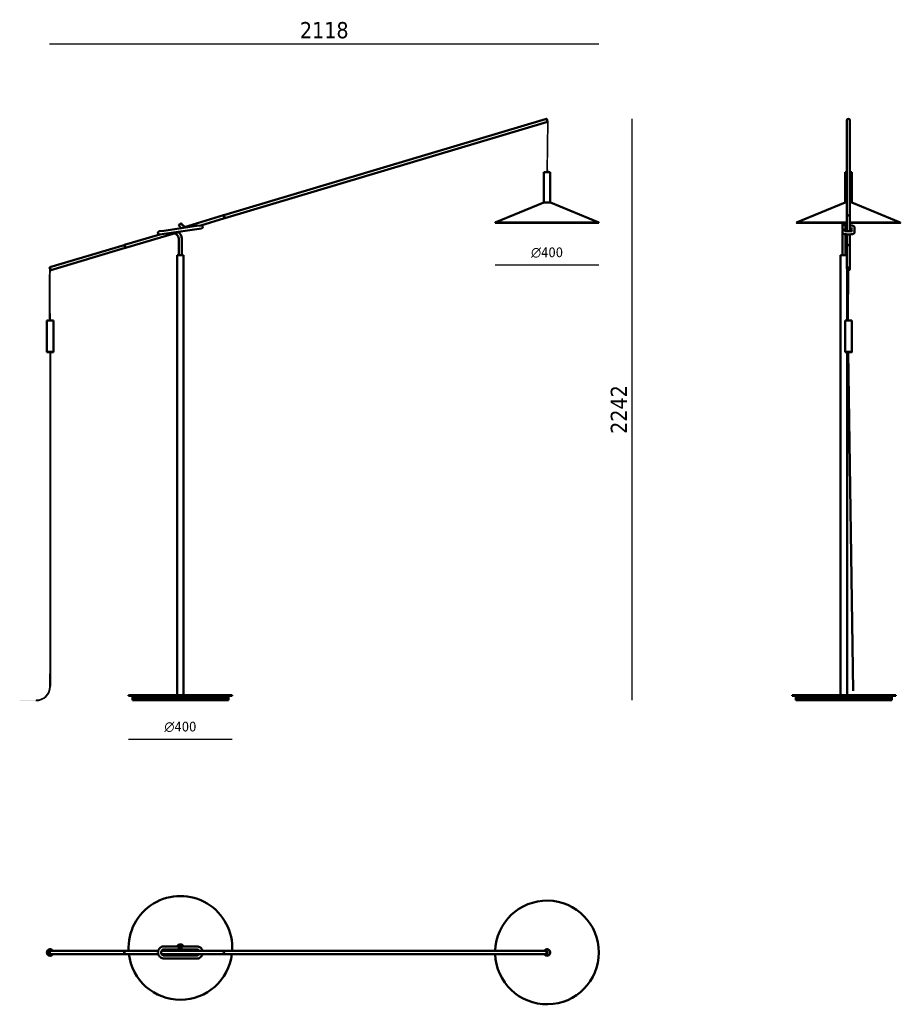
# Model space of a CAD drawing. Header units: millimetres. Extents: x 2486 to 9743, y 2059 to 5857.
# Tile 1 of 2: x 2486 to 5882, y 2059 to 5857. Entities that reach past the tile are written whole.
import ezdxf

# ---------------------------------------------------------------- set-up
doc = ezdxf.new("R2010")
doc.units = ezdxf.units.MM
doc.header["$LTSCALE"] = 25
for name, color, linetype, lineweight in [('Geometria schizzo (ISO)', 7, 'Continuous', 25), ('Quota (ISO)', 7, 'Continuous', 25), ('Tratteggio (ISO)', 7, 'Continuous', 18), ('Visibile (ISO)', 7, 'Continuous', 50)]:
    doc.layers.add(name, color=color, linetype=linetype, lineweight=lineweight)
doc.styles.add('Testo nota (ISO)', font='tahoma.ttf')
doc.dimstyles.new('PENTA', dxfattribs={"dimscale": 25, "dimtxt": 2.5, "dimasz": 2.5, "dimexe": 3.175, "dimexo": 0, "dimgap": 0.762, "dimtad": 1, "dimrnd": 1e-08, "dimtxsty": 'Testo nota (ISO)', "dimcen": 0.09, "dimdle": 10, "dimclrd": 256, "dimclre": 256, "dimclrt": 256, "dimazin": 2, "dimtfac": 0.8, "dimtmove": 0, "dimatfit": 3, "dimfxl": 1, "dimtolj": 1, "dimlwd": -1, "dimlwe": -1, "dimarcsym": 0})

# ---------------------------------------------------------------- blocks, each defined once
blk = doc.blocks.new('*D4')
at = {"layer": 'Defpoints', "color": 0, "transparency": 16777216}
for p in [(4720, 5764.1), (4720, 5074.1), (2601.7, 4901.2)]:
    blk.add_point(p, dxfattribs=at)
at = {"layer": 'Quota (ISO)', "transparency": 16777216}
blk.add_line((2601.7, 5764.1), (4720, 5764.1), dxfattribs=at)
at = {"layer": 'Quota (ISO)', "transparency": 16777216, "insert": (3660.8, 5815.9), "char_height": 62.5, "attachment_point": 5, "style": 'Testo nota (ISO)'}
blk.add_mtext('\\A1;2118', dxfattribs=at)
blk = doc.blocks.new('_None')
blk = doc.blocks.new('*D5')
at = {"layer": 'Defpoints', "color": 0, "transparency": 16777216}
for p in [(4517.8, 5474.2), (4847.8, 5474.2), (3290.9, 3232)]:
    blk.add_point(p, dxfattribs=at)
at = {"layer": 'Quota (ISO)', "transparency": 16777216}
blk.add_line((4847.8, 3232), (4847.8, 5474.2), dxfattribs=at)
at = {"layer": 'Quota (ISO)', "transparency": 16777216, "insert": (4796.9, 4353.1), "char_height": 62.5, "attachment_point": 5, "rotation": 90, "style": 'Testo nota (ISO)'}
blk.add_mtext('\\A1;2242', dxfattribs=at)
blk = doc.blocks.new('*D6')
at = {"layer": 'Defpoints', "color": 0, "transparency": 16777216}
for p in [(2905.9, 3251), (3305.9, 3251), (3305.9, 3081.6)]:
    blk.add_point(p, dxfattribs=at)
at = {"layer": 'Quota (ISO)', "transparency": 16777216}
blk.add_line((2905.9, 3081.6), (3305.9, 3081.6), dxfattribs=at)
at = {"layer": 'Quota (ISO)', "transparency": 16777216, "insert": (3105.9, 3128.8), "char_height": 62.5, "attachment_point": 5, "style": 'Testo nota (ISO)'}
blk.add_mtext('\\A1;{\\fAIGDT|b0|i0;\\H37.5000;\\ln}\\fTahoma|b0|i0;\\H37.5000;400', dxfattribs=at)
blk = doc.blocks.new('*D7')
at = {"layer": 'Defpoints', "color": 0, "transparency": 16777216}
for p in [(4320, 5074.2), (4720, 5074.1), (4720, 4911.2)]:
    blk.add_point(p, dxfattribs=at)
at = {"layer": 'Quota (ISO)', "transparency": 16777216}
blk.add_line((4320, 4911.2), (4720, 4911.2), dxfattribs=at)
at = {"layer": 'Quota (ISO)', "transparency": 16777216, "insert": (4520, 4958.3), "char_height": 62.5, "attachment_point": 5, "style": 'Testo nota (ISO)'}
blk.add_mtext('\\A1;\\fAIGDT|b0|i0;\\H37.3500;n\\fTahoma|b0|i0;\\H37.5000;400', dxfattribs=at)

msp = doc.modelspace()

# ---------------------------------------------------------------- hatches: boundary and pattern name
h = msp.add_hatch(color=256)
h.dxf.hatch_style = 1
edge = h.paths.add_edge_path()
edge.add_ellipse((5682.315, 4896.172), major_axis=(-6, 0), ratio=0.9581425, start_angle=83.729401, end_angle=105.35517, ccw=False)
edge.add_line((5681.66, 4890.458), (5679.944, 4696.03))
edge.add_ellipse((5682.315, 4696.029), major_axis=(-12.5, 0), ratio=0.00006848, start_angle=268.492585, end_angle=280.934873, ccw=False)
edge.add_line((5680.838, 4696.03), (5682.644, 4696.03))
edge.add_line((5682.644, 4696.03), (5683.904, 4890.629))
edge = h.paths.add_edge_path()
edge.add_ellipse((5682.315, 4898.606), major_axis=(-2.5, 0), ratio=0.9581425, start_angle=76.020115, end_angle=130.65309, ccw=False)
edge.add_line((5681.711, 4896.281), (5681.67, 4891.619))
edge.add_ellipse((5682.315, 4895.886), major_axis=(-4.5, 0), ratio=0.9581425, start_angle=81.757946, end_angle=110.78323)
edge.add_line((5683.912, 4891.855), (5683.944, 4896.789))
edge = h.paths.add_edge_path()
edge.add_ellipse((5682.315, 4895.886), major_axis=(-4.5, 0), ratio=0.9581425, start_angle=81.757946, end_angle=110.78323, ccw=False)
edge.add_line((5681.67, 4891.619), (5681.662, 4890.654))
edge.add_ellipse((5682.315, 4895.886), major_axis=(-5.5, 0), ratio=0.9581425, start_angle=83.174858, end_angle=106.805572)
edge.add_line((5683.905, 4890.841), (5683.912, 4891.855))
edge = h.paths.add_edge_path()
edge.add_line((5683.904, 4890.629), (5683.905, 4890.841))
edge.add_ellipse((5682.315, 4895.886), major_axis=(-5.5, 0), ratio=0.9581425, start_angle=83.174858, end_angle=106.805572, ccw=False)
edge.add_line((5681.662, 4890.654), (5681.66, 4890.458))
edge.add_ellipse((5682.315, 4896.172), major_axis=(-6, 0), ratio=0.9581425, start_angle=83.729401, end_angle=105.35517)
h = msp.add_hatch(color=256)
h.dxf.hatch_style = 1
edge = h.paths.add_edge_path()
edge.add_spline(control_points=[(5683.957, 4898.784), (5683.921, 4898.811), (5683.884, 4898.837), (5683.67, 4898.98), (5683.472, 4899.08), (5683.054, 4899.228), (5682.835, 4899.278), (5682.387, 4899.324), (5682.159, 4899.321), (5681.869, 4899.282), (5681.803, 4899.271), (5681.738, 4899.257)], knot_values=[6.95360871, 6.95360871, 6.95360871, 6.95360871, 7.00908484, 7.00908484, 7.26491051, 7.26491051, 7.5105868, 7.5105868, 7.75691527, 7.75691527, 7.83064278, 7.83064278, 7.83064278, 7.83064278], degree=3, periodic=0)
edge.add_line((5681.738, 4899.257), (5681.711, 4896.281))
edge.add_ellipse((5682.315, 4898.606), major_axis=(-2.5, 0), ratio=0.9581425, start_angle=76.020115, end_angle=130.65309)
edge.add_line((5683.944, 4896.789), (5683.957, 4898.784))
at = {"layer": 'Tratteggio (ISO)'}
h = msp.add_hatch(color=256, dxfattribs=at)
edge = h.paths.add_edge_path()
edge.add_line((4521.377, 5465.801), (4522.069, 5463.486))
edge.add_line((4522.069, 5463.486), (4518.522, 5268.613))
edge.add_line((4518.522, 5268.613), (4521.376, 5268.613))
edge.add_line((4521.376, 5268.613), (4521.377, 5277.113))
edge.add_line((4521.377, 5277.113), (4524.779, 5464.011))
edge.add_arc((4522.779, 5464.048), 2, 358.957258, 461.619992)
edge.add_line((4522.376, 5466.007), (4521.377, 5465.801))
h = msp.add_hatch(color=256, dxfattribs=at)
edge = h.paths.add_edge_path()
edge.add_line((2601.897, 4696.029), (2604.597, 4696.029))
edge.add_spline(control_points=[(2604.597, 4696.029), (2603.724, 4812.481), (2604.228, 4882.343), (2604.61, 4890.502), (2604.656, 4890.54), (2604.707, 4890.618), (2604.814, 4890.655)], knot_values=[1, 1, 1, 1, 1, 2, 3, 4, 4, 4, 4, 4], degree=4, periodic=0)
edge.add_line((2604.814, 4890.655), (2603.897, 4893.731))
edge.add_spline(control_points=[(2603.897, 4893.731), (2603.529, 4893.462), (2603.026, 4893.012), (2601.941, 4891.666), (2600.771, 4846.248), (2601.897, 4696.029)], knot_values=[1, 1, 1, 1, 1, 2, 3, 3, 3, 3, 3], degree=4, periodic=0)
h = msp.add_hatch(color=256, dxfattribs=at)
edge = h.paths.add_edge_path()
edge.add_line((2604.754, 4574.029), (2602.054, 4574.029))
edge.add_line((2602.054, 4574.029), (2602.054, 3284.462))
edge.add_arc((2550.262, 3284.462), 51.792, -90, 0, ccw=False)
edge.add_line((2550.262, 3232.67), (2486.253, 3232.67))
edge.add_line((2486.253, 3232.67), (2486.253, 3229.97))
edge.add_line((2486.253, 3229.97), (2548.983, 3229.97))
edge.add_arc((2548.983, 3286.167), 56.197, 270, 360)
edge.add_line((2605.18, 3286.167), (2605.18, 3333.544))
edge.add_line((2605.18, 3333.544), (2604.754, 4574.029))
msp.add_hatch(color=256, dxfattribs=at).paths.add_polyline_path([(5698.826, 3267.56), (5701.526, 3267.56), (5682.847, 4574.03), (5680.148, 4573.953)])

# ---------------------------------------------------------------- linework, layer by layer
for points in [[(5681.738, 4899.257), (5681.711, 4896.281)], [(5683.944, 4896.789), (5683.957, 4898.784)]]:
    msp.add_lwpolyline(points)
msp.add_ellipse((5682.315, 4898.606), major_axis=(-2.5, 0), ratio=0.9581425, start_param=1.32680131, end_param=2.2803266)
msp.add_open_spline([(5683.957, 4898.784), (5683.921, 4898.811), (5683.884, 4898.837), (5683.67, 4898.98), (5683.472, 4899.08), (5683.054, 4899.228), (5682.835, 4899.278), (5682.387, 4899.324), (5682.159, 4899.321), (5681.869, 4899.282), (5681.803, 4899.271), (5681.738, 4899.257)], degree=3, knots=[6.953608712, 6.953608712, 6.953608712, 6.953608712, 7.009084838, 7.009084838, 7.264910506, 7.264910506, 7.510586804, 7.510586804, 7.756915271, 7.756915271, 7.830642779, 7.830642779, 7.830642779, 7.830642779])
at = {"layer": 'Geometria schizzo (ISO)'}
for p, q in [((4522.069, 5463.486), (4518.522, 5268.613)), ((4520.95, 5467.405), (4520.893, 5467.419)), ((4520.893, 5467.419), (4522.045, 5463.566)), ((4522.376, 5466.007), (4521.377, 5465.801)), ((4521.377, 5465.801), (4522.069, 5463.486)), ((4521.377, 5277.113), (4524.779, 5464.011)), ((4518.522, 5268.613), (4521.469, 5268.613)), ((4518.522, 5268.613), (4521.376, 5268.613)), ((4521.377, 5277.113), (4521.376, 5268.613)), ((2603.897, 4893.731), (2604.814, 4890.655)), ((5679.944, 4696.029), (5681.738, 4899.257)), ((5682.644, 4696.03), (5683.957, 4898.784)), ((2604.597, 4696.029), (2601.897, 4696.029)), ((5679.944, 4696.029), (5682.644, 4696.03)), ((2602.054, 4574.029), (2604.754, 4574.029)), ((2602.054, 4574.029), (2602.054, 3333.537)), ((2604.754, 4574.029), (2605.18, 3333.544)), ((5680.148, 4573.953), (5682.847, 4574.03)), ((5698.826, 3267.56), (5680.148, 4573.953)), ((5682.847, 4574.03), (5701.526, 3267.56)), ((2602.054, 3284.462), (2602.054, 3333.537)), ((2605.18, 3333.544), (2605.18, 3286.167))]:
    msp.add_line(p, q, dxfattribs=at)
for centre, radius, start, end in [((4522.779, 5464.048), 2, 358.957258, 101.619992), ((2548.983, 3286.167), 56.197, 270, 0), ((2550.262, 3284.462), 51.792, 270, 0)]:
    msp.add_arc(centre, radius, start, end, dxfattribs=at)
for points in [[(2601.897, 4696.029), (2600.771, 4846.248), (2601.941, 4891.666), (2603.026, 4893.012), (2603.529, 4893.462), (2603.897, 4893.731)], [(2604.597, 4696.029), (2603.724, 4812.481), (2604.228, 4882.343), (2604.61, 4890.502), (2604.656, 4890.54), (2604.707, 4890.618), (2604.814, 4890.655)]]:
    msp.add_open_spline(points, degree=4, dxfattribs=at)
at = {"layer": 'Visibile (ISO)'}
for p, q in [((3273.67, 5102.469), (4517.818, 5474.218)), ((4521.254, 5462.721), (4517.818, 5474.218)), ((4518.44, 5473.882), (4517.818, 5474.218)), ((4518.44, 5473.882), (4518.919, 5474.026)), ((4518.44, 5473.882), (4521.59, 5463.343)), ((4521.59, 5463.343), (4518.44, 5473.882)), ((4522.069, 5463.486), (4518.919, 5474.026)), ((3277.106, 5090.971), (4521.254, 5462.721)), ((4521.59, 5463.343), (4521.254, 5462.721)), ((4521.59, 5463.343), (4522.069, 5463.486)), ((5676.315, 5096.72), (5676.315, 5468.47)), ((5688.315, 5096.72), (5688.315, 5468.47)), ((4507.493, 5151.715), (4507.501, 5268.614)), ((4532.501, 5268.612), (4507.501, 5268.614)), ((4532.493, 5151.714), (4532.501, 5268.612)), ((5669.815, 5151.714), (5669.815, 5268.613)), ((5694.815, 5151.714), (5694.815, 5268.613)), ((4507.06, 5151.639), (4319.988, 5074.167)), ((4507.442, 5151.715), (4532.544, 5151.714)), ((4532.927, 5151.637), (4719.988, 5074.139)), ((5669.381, 5151.638), (5482.315, 5074.153)), ((5695.249, 5151.638), (5882.315, 5074.153)), ((3104.648, 5051.965), (3272.712, 5102.182)), ((3185.108, 5063.482), (3276.148, 5090.685)), ((3272.712, 5102.182), (3276.148, 5090.685)), ((3273.813, 5101.99), (3272.855, 5101.703)), ((3277.106, 5090.971), (3273.67, 5102.469)), ((3276.963, 5091.45), (3276.004, 5091.164)), ((5676.315, 5040.732), (5676.315, 5096.433)), ((5688.315, 5040.728), (5688.315, 5096.433)), ((3168.226, 5061.066), (3041.951, 5042.99)), ((3099.604, 5064.674), (3099.808, 5065.349)), ((3109.522, 5070.51), (3099.808, 5065.349)), ((3109.522, 5070.51), (3110.202, 5070.306)), ((3168.226, 5061.066), (3185.549, 5063.545)), ((4719.988, 5074.139), (4319.988, 5074.167)), ((4320.371, 5073.243), (4319.988, 5074.167)), ((4719.605, 5073.215), (4320.371, 5073.243)), ((4719.605, 5073.215), (4719.988, 5074.139)), ((5482.698, 5073.229), (5482.315, 5074.153)), ((5658.852, 5050.414), (5658.852, 5067.49)), ((5659.778, 5068.993), (5660.2, 5069.307)), ((5669.503, 5069.307), (5669.925, 5068.993)), ((5670.852, 5067.49), (5670.852, 5050.414)), ((5693.852, 5055.126), (5693.852, 5041.234)), ((5705.852, 5055.126), (5705.852, 5037.051)), ((5881.933, 5073.229), (5882.315, 5074.153)), ((2890.413, 4987.952), (3026.769, 5028.695)), ((2893.849, 4976.454), (3107.23, 5040.212)), ((3024.628, 5040.511), (3041.951, 5042.99)), ((3043.651, 5031.111), (3026.328, 5028.632)), ((3169.926, 5049.187), (3043.651, 5031.111)), ((3169.926, 5049.187), (3187.25, 5051.666)), ((5658.852, 5041.028), (5658.852, 5040.695)), ((5658.852, 5037.051), (5658.852, 5040.695)), ((5658.852, 5008.028), (5658.852, 5037.051)), ((5670.852, 5008.028), (5670.852, 5029.141)), ((5676.315, 4982.203), (5676.315, 5028.716)), ((5688.315, 4982.203), (5688.315, 5028.712)), ((2602.491, 4901.921), (2889.455, 4987.666)), ((2605.927, 4890.424), (2892.891, 4976.168)), ((2889.455, 4987.666), (2892.891, 4976.168)), ((2890.556, 4987.473), (2889.598, 4987.187)), ((2893.849, 4976.454), (2890.413, 4987.952)), ((2893.706, 4976.933), (2892.747, 4976.647)), ((3099.939, 5008.028), (3099.939, 4948.185)), ((3111.939, 5008.028), (3111.939, 4948.185)), ((5658.852, 5008.028), (5658.852, 4948.185)), ((5670.852, 5008.028), (5670.852, 4948.185)), ((5676.315, 4896.172), (5676.315, 4981.917)), ((5688.315, 4896.172), (5688.315, 4981.917)), ((3118.439, 4947.985), (3093.439, 4947.985)), ((3093.439, 3250.985), (3093.439, 4947.985)), ((3099.939, 4948.185), (3111.939, 4948.185)), ((3100.139, 4947.985), (3099.939, 4948.185)), ((3111.739, 4947.985), (3111.939, 4948.185)), ((3118.439, 3250.985), (3118.439, 4947.985)), ((5676.315, 4947.985), (5652.315, 4947.985)), ((5652.315, 3250.985), (5652.315, 4947.985)), ((5658.852, 4948.185), (5670.852, 4948.185)), ((5659.052, 4947.985), (5658.852, 4948.185)), ((5670.652, 4947.985), (5670.852, 4948.185)), ((2602.155, 4901.299), (2601.676, 4901.156)), ((2601.676, 4901.156), (2604.826, 4890.616)), ((2602.155, 4901.299), (2602.491, 4901.921)), ((2605.305, 4890.759), (2602.155, 4901.299)), ((2602.155, 4901.299), (2605.305, 4890.759)), ((2602.491, 4901.921), (2605.927, 4890.424)), ((2605.305, 4890.759), (2604.826, 4890.616)), ((2605.305, 4890.759), (2605.927, 4890.424)), ((5676.815, 4896.029), (5676.815, 4895.886)), ((5677.315, 4696.03), (5677.315, 4892.995)), ((5687.815, 4896.029), (5687.815, 4895.886)), ((2591.216, 4696.03), (2591.208, 4576.03)), ((2616.216, 4696.028), (2591.216, 4696.03)), ((2616.216, 4696.028), (2616.208, 4576.028)), ((5669.815, 4696.029), (5669.815, 4576.029)), ((5694.815, 4696.029), (5694.815, 4576.029)), ((2591.208, 4576.03), (2616.208, 4576.028)), ((2616.208, 4576.028), (2591.208, 4576.03)), ((2591.208, 4574.03), (2591.208, 4576.03)), ((2616.208, 4574.028), (2591.208, 4574.03)), ((2616.208, 4574.028), (2616.208, 4576.028)), ((5669.815, 4574.029), (5669.815, 4576.029)), ((5677.315, 3250.985), (5677.315, 4574.028)), ((5694.815, 4574.029), (5694.815, 4576.029)), ((3305.939, 3250.985), (2905.939, 3250.985)), ((2905.939, 3247.985), (2905.939, 3250.985)), ((3305.939, 3247.985), (2905.939, 3247.985)), ((2920.939, 3239.985), (2920.939, 3247.985)), ((3290.939, 3239.985), (2920.939, 3239.985)), ((3290.939, 3239.985), (2920.939, 3239.985)), ((2920.939, 3231.985), (2920.939, 3239.985)), ((3290.939, 3231.985), (2920.939, 3231.985)), ((3290.939, 3239.985), (3290.939, 3247.985)), ((3290.939, 3231.985), (3290.939, 3239.985)), ((3305.939, 3247.985), (3305.939, 3250.985)), ((5864.815, 3250.985), (5464.815, 3250.985)), ((5464.815, 3247.985), (5464.815, 3250.985)), ((5702.815, 3247.985), (5464.815, 3247.985)), ((5479.815, 3239.985), (5479.815, 3247.985)), ((5479.815, 3231.985), (5479.815, 3239.985)), ((5849.815, 3231.985), (5479.815, 3231.985)), ((5864.815, 3247.985), (5702.815, 3247.985)), ((5849.815, 3239.985), (5849.815, 3247.985)), ((5849.815, 3231.985), (5849.815, 3239.985)), ((5864.815, 3247.985), (5864.815, 3250.985)), ((3042.801, 2282.086), (3068.263, 2282.086)), ((3104.903, 2282.086), (3068.263, 2282.086)), ((3104.903, 2282.086), (3138.483, 2282.086)), ((3138.483, 2282.086), (3169.076, 2282.086)), ((2603.489, 2264.123), (2603.251, 2264.123)), ((2603.489, 2253.123), (2603.251, 2253.123)), ((2603.26, 2263.872), (2603.696, 2264.349)), ((2603.26, 2253.374), (2603.696, 2252.897)), ((2603.716, 2271.123), (2603.708, 2271.123)), ((2603.716, 2246.123), (2603.708, 2246.123)), ((2603.716, 2269.523), (2603.716, 2269.523)), ((2603.716, 2247.723), (2603.716, 2247.723)), ((2604.209, 2264.623), (2891.173, 2264.623)), ((2604.209, 2252.623), (2891.173, 2252.623)), ((2891.444, 2264.123), (2891.173, 2264.123)), ((2891.444, 2253.123), (2891.173, 2253.123)), ((2892.131, 2264.623), (3020.26, 2264.623)), ((2892.131, 2252.623), (3020.241, 2252.623)), ((3033.12, 2252.623), (3274.43, 2252.623)), ((3033.163, 2264.623), (3274.43, 2264.623)), ((3042.801, 2270.086), (3068.263, 2270.086)), ((3169.076, 2247.086), (3042.801, 2247.086)), ((3104.903, 2270.086), (3068.263, 2270.086)), ((3138.483, 2270.086), (3104.903, 2270.086)), ((3138.483, 2270.086), (3169.076, 2270.086)), ((3274.701, 2264.123), (3274.43, 2264.123)), ((3274.701, 2253.123), (3274.43, 2253.123)), ((3275.388, 2264.623), (4519.536, 2264.623)), ((3275.388, 2252.623), (4519.536, 2252.623)), ((4519.993, 2271.123), (4520.001, 2271.123)), ((4519.993, 2246.123), (4520.001, 2246.123)), ((4520.015, 2264.123), (4520.494, 2264.123)), ((4520.015, 2253.123), (4520.494, 2253.123)), ((4520.256, 2264.123), (4520.049, 2264.349)), ((4520.256, 2253.123), (4520.049, 2252.897)), ((3169.076, 2235.086), (3042.801, 2235.086))]:
    msp.add_line(p, q, dxfattribs=at)
for points in [[(5714.815, 3239.985), (5479.815, 3239.985)], [(5849.815, 3239.985), (5714.815, 3239.985)]]:
    msp.add_lwpolyline(points, close=True, dxfattribs=at)
for centre, radius, start, end in [((4507.442, 5150.715), 1, 89.996077, 112.496077), ((4532.544, 5150.714), 1, 67.496077, 89.996077), ((3186.399, 5057.606), 6, 278.146119, 98.146119), ((3105.939, 2276.123), 200, 356.703675, 183.296325), ((4519.988, 2258.623), 200, 181.719131, 178.280869), ((3105.939, 2276.123), 13.5, 26.215525, 153.784475), ((3105.939, 2276.123), 12.5, 28.495444, 151.504556), ((3105.939, 2276.123), 11, 32.829877, 147.170123), ((3105.939, 2276.123), 10.75, 33.693807, 146.306193), ((3105.939, 2276.123), 9.75, 37.709078, 142.290922), ((2603.708, 2258.623), 12.5, 90, 270), ((2603.716, 2258.623), 12.5, 28.685402, 331.314598), ((2603.716, 2258.623), 11, 33.055731, 326.944269), ((2603.716, 2258.623), 10.9, 33.398489, 326.601512), ((2603.716, 2258.623), 10.9, 90, 270), ((2603.716, 2258.623), 10.4, 35.234418, 324.765582), ((2603.708, 2258.623), 11, 33.055731, 89.9786), ((2603.708, 2258.623), 11, 270.0214, 326.944269), ((3105.939, 2276.123), 200, 186.747842, 353.252158), ((3105.939, 2276.123), 13.5, 206.560333, 238.413662), ((3105.939, 2276.123), 12.5, 208.875706, 246.926082), ((3105.939, 2276.123), 11, 213.282167, 326.717833), ((3105.939, 2276.123), 10.75, 214.161297, 325.838703), ((3105.939, 2276.123), 9.75, 218.251669, 321.748331), ((3105.939, 2276.123), 12.5, 293.073918, 331.124294), ((3105.939, 2276.123), 13.5, 301.586338, 333.439667), ((4520.001, 2258.623), 12.5, 208.685402, 151.314598), ((4520.001, 2258.623), 2.25, 335.303421, 24.696579)]:
    msp.add_arc(centre, radius, start, end, dxfattribs=at)
for centre, major_axis, ratio, start_param, end_param in [((5682.315, 5468.47), (-6, 0), 0.9581425, 3.14159265, 6.28318531), ((5682.315, 5268.613), (-12.5, 0), 0.00006848, 5.21296585, 6.28305877), ((5682.315, 5268.613), (12.5, 0), 0.00006848, 0, 1.07014161), ((5682.315, 5096.72), (-6, 0), 0.9581425, 3.11669019, 6.30808777), ((5682.315, 5096.433), (6, 0), 0.9581425, 0, 3.14159265), ((5682.315, 5074.153), (-200, 0), 0.00006848, 4.74239348, 6.28321367), ((5682.315, 5073.229), (-199.617, 0), 0.00006848, 4.74245102, 7.82391959), ((5682.315, 5074.153), (200, 0), 0.00006848, 6.28315694, 7.82397713), ((5682.315, 5073.229), (199.617, 0), 0.00006848, 4.74245102, 7.82391959), ((5699.852, 5055.126), (-6, 0), 0.98990992, 6.28265575, 6.28318511), ((5682.315, 4982.203), (-6, 0), 0.9581425, 3.11669019, 6.30808777), ((5682.315, 4981.917), (6, 0), 0.9581425, 0, 3.14159265), ((5682.315, 4896.029), (-5.5, 0), 0.9581425, 3.14159265, 6.28318531), ((5682.315, 4896.029), (5.5, 0), 0.9581425, 0, 3.14159265), ((5682.315, 4898.606), (-2.5, 0), 0.9581425, 0.32236269, 2.81922997), ((5682.315, 4696.029), (-12.5, 0), 0.00006848, 3.14146611, 6.28305876), ((5682.315, 4576.029), (12.5, 0), 0.00006848, 6.28307816, 9.42467082), ((5682.315, 4576.029), (-12.5, 0), 0.00006848, 3.14146612, 6.28305877), ((2603.251, 2258.623), (0, -5.5), 0.28629172, 3.14159265, 6.28318531), ((2603.73, 2258.623), (0, 5.5), 0.28629172, 0.30343359, 2.83815907), ((2603.73, 2258.623), (0, -5.5), 0.28629172, 3.44502624, 5.97975172), ((2604.209, 2258.623), (0, -6), 0.28629172, 3.14159265, 6.28318531), ((2891.173, 2258.623), (0, -6), 0.28629172, 2.85894984, 6.56582812), ((2891.173, 2258.623), (0, -5.5), 0.28629172, 3.14159265, 6.28318531), ((2892.131, 2258.623), (0, 6), 0.28629172, 0, 3.14159265), ((3042.8, 2276.086), (0.001, -6), 0.14169808, 6.28314179, 6.28315264), ((3042.801, 2241.086), (0, 6), 0.14169809, 0.00000001, 0.00000973), ((3169.077, 2276.086), (-0.001, -6), 0.14169808, 0.00003176, 0.00004149), ((3169.076, 2241.087), (0, 6), 0.14169809, 6.28318159, 6.28319244), ((3274.43, 2258.623), (0, -6), 0.28629172, 2.85894984, 6.56582812), ((3274.43, 2258.623), (0, -5.5), 0.28629172, 3.14159265, 6.28318531), ((3275.388, 2258.623), (0, 6), 0.28629172, 0, 3.14159265), ((4519.536, 2258.623), (0, 6), 0.28629172, 5.97975172, 9.72821155), ((4520.015, 2258.623), (0, -5.5), 0.28629172, 3.14159265, 6.28318531), ((4520.015, 2258.623), (0, 5.5), 0.28629172, 0, 3.14159265)]:
    msp.add_ellipse(centre, major_axis=major_axis, ratio=ratio, start_param=start_param, end_param=end_param, dxfattribs=at)
for centre, major_axis, ratio in [((5682.315, 4896.172), (-6, 0), 0.9581425), ((5682.315, 4895.886), (-5.5, 0), 0.9581425), ((5682.315, 4895.886), (-4.5, 0), 0.9581425), ((5682.315, 4574.029), (-12.5, 0), 0.00006848), ((5682.315, 4574.029), (2, 0), 0.00006848), ((4520.494, 2258.623), (0, 5.5), 0.28629172), ((4520.494, 2258.623), (0, 4.5), 0.28629172)]:
    msp.add_ellipse(centre, major_axis=major_axis, ratio=ratio, dxfattribs=at)
for points, knots in [([(5669.381, 5151.638), (5669.431, 5151.659), (5669.482, 5151.675), (5669.586, 5151.7), (5669.639, 5151.708), (5669.699, 5151.712), (5669.706, 5151.713), (5669.716, 5151.713), (5669.72, 5151.713), (5669.727, 5151.714), (5669.73, 5151.714), (5669.737, 5151.714), (5669.74, 5151.714), (5669.745, 5151.714), (5669.747, 5151.714), (5669.751, 5151.714), (5669.752, 5151.714), (5669.756, 5151.714), (5669.757, 5151.714), (5669.762, 5151.714), (5669.763, 5151.714), (5669.771, 5151.714), (5669.778, 5151.714), (5669.823, 5151.715), (5669.887, 5151.715), (5670.236, 5151.715), (5670.718, 5151.715), (5672.047, 5151.715), (5672.901, 5151.715), (5674.622, 5151.715), (5675.442, 5151.715), (5676.315, 5151.715)], [0, 0, 0, 0, 0.01604592, 0.01604592, 0.03198602, 0.03198602, 0.03418115, 0.03418115, 0.03530838, 0.03530838, 0.03644529, 0.03644529, 0.038074, 0.038074, 0.03968478, 0.03968478, 0.04209339, 0.04209339, 0.04775732, 0.04775732, 0.06472667, 0.06472667, 0.1156305, 0.1156305, 0.26860238, 0.26860238, 0.67856964, 0.67856964, 1.07831571, 1.07831571, 1.37514403, 1.37514403, 1.37514403, 1.37514403]), ([(5688.315, 5151.715), (5688.483, 5151.715), (5688.648, 5151.715), (5689.952, 5151.715), (5690.994, 5151.715), (5692.725, 5151.715), (5693.436, 5151.715), (5694.442, 5151.715), (5694.749, 5151.715), (5694.849, 5151.714), (5694.856, 5151.714), (5694.864, 5151.714), (5694.866, 5151.714), (5694.87, 5151.714), (5694.871, 5151.714), (5694.877, 5151.714), (5694.878, 5151.714), (5694.884, 5151.714), (5694.886, 5151.714), (5694.891, 5151.714), (5694.893, 5151.714), (5694.899, 5151.714), (5694.904, 5151.714), (5694.914, 5151.713), (5694.919, 5151.713), (5694.933, 5151.712), (5694.942, 5151.712), (5694.972, 5151.709), (5694.994, 5151.707), (5695.075, 5151.694), (5695.135, 5151.679), (5695.212, 5151.653), (5695.231, 5151.646), (5695.249, 5151.638)], [2.6209863, 2.6209863, 2.6209863, 2.6209863, 2.67805256, 2.67805256, 3.07798145, 3.07798145, 3.47791486, 3.47791486, 3.87786428, 3.87786428, 3.92096272, 3.92096272, 3.94195444, 3.94195444, 3.95245387, 3.95245387, 3.95639954, 3.95639954, 3.9581337, 3.9581337, 3.95926241, 3.95926241, 3.96088899, 3.96088899, 3.96249731, 3.96249731, 3.9652173, 3.9652173, 3.97167108, 3.97167108, 3.99002321, 3.99002321, 3.99599822, 3.99599822, 3.99599822, 3.99599822]), ([(3099.604, 5064.674), (3099.604, 5064.674), (3099.67, 5064.709), (3100.046, 5064.909), (3100.525, 5065.164), (3101.777, 5065.829), (3102.525, 5066.226), (3103.84, 5066.925), (3104.37, 5067.207), (3104.9, 5067.488), (3105.43, 5067.77), (3105.96, 5068.051), (3107.276, 5068.751), (3108.025, 5069.148), (3108.953, 5069.642), (3109.237, 5069.792), (3109.701, 5070.039), (3109.882, 5070.135), (3110.136, 5070.27), (3110.202, 5070.306), (3110.202, 5070.306)], [0, 0, 0, 0, 0.27288132, 0.27288132, 0.79079633, 0.79079633, 1.27079633, 1.27079633, 1.57079633, 1.57079633, 1.57079633, 1.87079633, 1.87079633, 2.35079633, 2.35079633, 2.60947872, 2.60947872, 2.86816111, 2.86816111, 3.14159265, 3.14159265, 3.14159265, 3.14159265]), ([(3099.604, 5064.674), (3100.441, 5063.147), (3102.446, 5060.007), (3105.695, 5056.236), (3108.087, 5054.071), (3109.049, 5053.28)], [0.42309449, 0.42309449, 0.42309449, 0.42309449, 4.84301952, 9.86026526, 13.02239257, 13.02239257, 13.02239257, 13.02239257]), ([(3110.202, 5070.306), (3110.763, 5069.297), (3112.129, 5067.17), (3114.698, 5064.188), (3117.897, 5061.463), (3121.3, 5059.381), (3123.671, 5058.362), (3124.761, 5057.975)], [0.61113975, 0.61113975, 0.61113975, 0.61113975, 4.84301952, 9.86026526, 15.00078266, 20.20523091, 24.44397526, 24.44397526, 24.44397526, 24.44397526]), ([(5659.779, 5068.993), (5659.497, 5068.783), (5659.274, 5068.557), (5658.941, 5068.051), (5658.851, 5067.77), (5658.852, 5067.488), (5658.852, 5067.207), (5658.943, 5066.925), (5659.405, 5066.226), (5659.913, 5065.829), (5660.952, 5065.336), (5661.364, 5065.186), (5662.257, 5064.94), (5662.737, 5064.844), (5663.761, 5064.709), (5664.306, 5064.674), (5664.852, 5064.674)], [1.00713368, 1.00713368, 1.00713368, 1.00713368, 1.27079633, 1.27079633, 1.57079633, 1.57079633, 1.57079633, 1.87079633, 1.87079633, 2.35079633, 2.35079633, 2.60975383, 2.60975383, 2.86871134, 2.86871134, 3.14159265, 3.14159265, 3.14159265, 3.14159265]), ([(5664.852, 5065.349), (5664.351, 5065.349), (5663.851, 5065.381), (5662.912, 5065.504), (5662.472, 5065.592), (5661.653, 5065.818), (5661.275, 5065.956), (5660.323, 5066.408), (5659.857, 5066.772), (5659.435, 5067.414), (5659.352, 5067.672), (5659.352, 5067.93), (5659.352, 5068.188), (5659.435, 5068.446), (5659.857, 5069.087), (5660.323, 5069.451), (5661.609, 5070.061), (5662.453, 5070.294), (5663.849, 5070.478), (5664.35, 5070.51), (5664.852, 5070.51)], [-3.14159265, -3.14159265, -3.14159265, -3.14159265, -2.86871134, -2.86871134, -2.60975383, -2.60975383, -2.35079633, -2.35079633, -1.87079633, -1.87079633, -1.57079633, -1.57079633, -1.57079633, -1.27079633, -1.27079633, -0.79079633, -0.79079633, -0.27343155, -0.27343155, 0, 0, 0, 0]), ([(5664.852, 5070.51), (5665.353, 5070.51), (5665.854, 5070.478), (5666.793, 5070.354), (5667.233, 5070.266), (5668.051, 5070.041), (5668.428, 5069.903), (5669.381, 5069.451), (5669.846, 5069.087), (5670.268, 5068.446), (5670.352, 5068.188), (5670.352, 5067.93), (5670.352, 5067.672), (5670.268, 5067.414), (5669.846, 5066.772), (5669.381, 5066.408), (5668.094, 5065.798), (5667.248, 5065.564), (5665.852, 5065.381), (5665.352, 5065.349), (5664.852, 5065.349)], [-3.14159265, -3.14159265, -3.14159265, -3.14159265, -2.86816111, -2.86816111, -2.60947872, -2.60947872, -2.35079633, -2.35079633, -1.87079633, -1.87079633, -1.57079633, -1.57079633, -1.57079633, -1.27079633, -1.27079633, -0.79079633, -0.79079633, -0.27288132, -0.27288132, 0, 0, 0, 0]), ([(5664.852, 5064.674), (5665.397, 5064.674), (5665.942, 5064.709), (5667.465, 5064.909), (5668.387, 5065.164), (5669.791, 5065.829), (5670.298, 5066.226), (5670.76, 5066.925), (5670.851, 5067.207), (5670.852, 5067.488), (5670.852, 5067.77), (5670.762, 5068.051), (5670.429, 5068.557), (5670.206, 5068.783), (5669.925, 5068.993)], [0, 0, 0, 0, 0.27288132, 0.27288132, 0.79079633, 0.79079633, 1.27079633, 1.27079633, 1.57079633, 1.57079633, 1.57079633, 1.87079633, 1.87079633, 2.13445898, 2.13445898, 2.13445898, 2.13445898]), ([(5670.852, 5063.036), (5671.254, 5063.081), (5671.667, 5063.124), (5673.404, 5063.288), (5674.833, 5063.388), (5676.315, 5063.461)], [2.119533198, 2.119533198, 2.119533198, 2.119533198, 2.267964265, 2.267964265, 2.731698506, 2.731698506, 2.731698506, 2.731698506]), ([(5688.315, 5063.465), (5688.369, 5063.462), (5688.423, 5063.46), (5690.462, 5063.358), (5692.359, 5063.208), (5695.801, 5062.813), (5697.357, 5062.566), (5699.531, 5062.055), (5700.286, 5061.838), (5701.896, 5061.2), (5702.821, 5060.736), (5704.083, 5059.576), (5704.449, 5059.162), (5705.17, 5058.083), (5705.494, 5057.366), (5705.791, 5056.131), (5705.852, 5055.627), (5705.852, 5055.126)], [0.60361097, 0.60361097, 0.60361097, 0.60361097, 0.62054397, 0.62054397, 1.24853582, 1.24853582, 1.90306896, 1.90306896, 2.29829754, 2.29829754, 2.74380769, 2.74380769, 2.93478768, 2.93478768, 3.18475342, 3.18475342, 3.34581324, 3.34581324, 3.34581324, 3.34581324]), ([(3025.687, 5028.575), (3025.04, 5028.552), (3024.38, 5028.637), (3023.136, 5029.009), (3022.536, 5029.301), (3021.476, 5030.054), (3021.001, 5030.523), (3020.238, 5031.576), (3019.94, 5032.173), (3019.554, 5033.415), (3019.463, 5034.076), (3019.497, 5035.376), (3019.622, 5036.031), (3020.071, 5037.252), (3020.4, 5037.832), (3021.216, 5038.844), (3021.714, 5039.289), (3022.812, 5039.985), (3023.426, 5040.247), (3024.245, 5040.446), (3024.436, 5040.483), (3024.628, 5040.511)], [0, 0, 0, 0, 0.19440199, 0.19440199, 0.389457, 0.389457, 0.58448838, 0.58448838, 0.7795206, 0.7795206, 0.9745528, 0.9745528, 1.16958218, 1.16958218, 1.36461452, 1.36461452, 1.55964671, 1.55964671, 1.7546789, 1.7546789, 1.81275811, 1.81275811, 1.81275811, 1.81275811]), ([(3099.939, 5008.028), (3099.939, 5010.929), (3099.459, 5013.866), (3097.606, 5019.39), (3096.201, 5022.044), (3092.659, 5026.701), (3090.477, 5028.764), (3086.524, 5031.435), (3084.873, 5032.315), (3083.155, 5033.019)], [0, 0, 0, 0, 0.87016438, 0.87016438, 1.74780144, 1.74780144, 2.62536936, 2.62536936, 3.17896451, 3.17896451, 3.17896451, 3.17896451]), ([(3098.393, 5037.572), (3099.612, 5036.523), (3100.765, 5035.401), (3104.676, 5031.085), (3107.028, 5027.44), (3110.394, 5019.688), (3111.452, 5015.483), (3111.894, 5010.194), (3111.939, 5009.111), (3111.939, 5008.028)], [3.31312141, 3.31312141, 3.31312141, 3.31312141, 3.79244424, 3.79244424, 5.06035642, 5.06035642, 6.32766763, 6.32766763, 6.65238675, 6.65238675, 6.65238675, 6.65238675]), ([(5661.113, 5045.721), (5660.636, 5046.101), (5660.214, 5046.559), (5659.511, 5047.604), (5659.233, 5048.211), (5658.993, 5049.092), (5658.941, 5049.351), (5658.87, 5049.877), (5658.852, 5050.147), (5658.852, 5050.414)], [0.401888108, 0.401888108, 0.401888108, 0.401888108, 0.584488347, 0.584488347, 0.779520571, 0.779520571, 0.858493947, 0.858493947, 0.938892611, 0.938892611, 0.938892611, 0.938892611]), ([(5658.852, 5041.028), (5658.852, 5041.301), (5658.87, 5041.575), (5658.944, 5042.111), (5658.998, 5042.374), (5659.14, 5042.883), (5659.226, 5043.13), (5659.58, 5043.966), (5659.935, 5044.528), (5660.797, 5045.499), (5661.316, 5045.919), (5662.446, 5046.563), (5663.072, 5046.795), (5664.348, 5047.042), (5665.015, 5047.061), (5666.303, 5046.886), (5666.941, 5046.69), (5668.106, 5046.111), (5668.647, 5045.721), (5669.564, 5044.799), (5669.951, 5044.256), (5670.524, 5043.088), (5670.717, 5042.449), (5670.826, 5041.616), (5670.841, 5041.425), (5670.848, 5041.234)], [0, 0, 0, 0, 0.0818801, 0.0818801, 0.16225591, 0.16225591, 0.24029261, 0.24029261, 0.43473082, 0.43473082, 0.62978423, 0.62978423, 0.8248156, 0.8248156, 1.01984798, 1.01984798, 1.21487757, 1.21487757, 1.40991005, 1.40991005, 1.60494223, 1.60494223, 1.79997421, 1.79997421, 1.85720029, 1.85720029, 1.85720029, 1.85720029]), ([(5682.352, 5028.571), (5680.283, 5028.571), (5678.189, 5028.622), (5674.242, 5028.819), (5672.344, 5028.969), (5668.902, 5029.364), (5667.346, 5029.611), (5665.172, 5030.123), (5664.417, 5030.339), (5662.807, 5030.977), (5661.882, 5031.442), (5660.62, 5032.601), (5660.254, 5033.015), (5659.533, 5034.094), (5659.209, 5034.811), (5658.912, 5036.046), (5658.852, 5036.55), (5658.852, 5037.051)], [0, 0, 0, 0, 0.62054397, 0.62054397, 1.24853582, 1.24853582, 1.90306896, 1.90306896, 2.29829754, 2.29829754, 2.74380769, 2.74380769, 2.93478768, 2.93478768, 3.18475342, 3.18475342, 3.34581325, 3.34581325, 3.34581325, 3.34581325]), ([(5668.084, 5041.794), (5668.084, 5041.794), (5668.108, 5041.784), (5668.247, 5041.739), (5668.43, 5041.685), (5669.008, 5041.546), (5669.465, 5041.453), (5670.716, 5041.245), (5671.584, 5041.128), (5673.7, 5040.906), (5675.017, 5040.803), (5677.92, 5040.645), (5679.558, 5040.593), (5681.579, 5040.573), (5681.966, 5040.571), (5682.352, 5040.571)], [0.88090081, 0.88090081, 0.88090081, 0.88090081, 0.97744261, 0.97744261, 1.17745459, 1.17745459, 1.45633215, 1.45633215, 1.82800086, 1.82800086, 2.2762838, 2.2762838, 2.76865497, 2.76865497, 2.88444506, 2.88444506, 2.88444506, 2.88444506]), ([(5670.852, 5050.414), (5670.852, 5050.311), (5670.849, 5050.208), (5670.81, 5049.455), (5670.668, 5048.803), (5670.188, 5047.595), (5669.844, 5047.023), (5669.173, 5046.234), (5668.893, 5045.963), (5668.59, 5045.721)], [0, 0, 0, 0, 0.030960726, 0.030960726, 0.225992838, 0.225992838, 0.421027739, 0.421027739, 0.5365545, 0.5365545, 0.5365545, 0.5365545]), ([(5676.315, 5051.445), (5675.052, 5051.375), (5673.851, 5051.283), (5672.087, 5051.104), (5671.436, 5051.026), (5670.852, 5050.944)], [0.616858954, 0.616858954, 0.616858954, 0.616858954, 1.02516352, 1.02516352, 1.289110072, 1.289110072, 1.289110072, 1.289110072]), ([(5682.352, 5040.571), (5684.057, 5040.571), (5685.785, 5040.609), (5689.023, 5040.756), (5690.576, 5040.867), (5693.224, 5041.135), (5694.376, 5041.297), (5695.592, 5041.525), (5695.908, 5041.595), (5696.34, 5041.704), (5696.485, 5041.748), (5696.599, 5041.786), (5696.619, 5041.794), (5696.619, 5041.794)], [0, 0, 0, 0, 0.51173263, 0.51173263, 1.02516352, 1.02516352, 1.52080307, 1.52080307, 1.73771622, 1.73771622, 1.9133111, 1.9133111, 2.00140284, 2.00140284, 2.00140284, 2.00140284]), ([(5705.852, 5037.051), (5705.852, 5036.317), (5705.72, 5035.575), (5705.231, 5034.216), (5704.869, 5033.584), (5704.021, 5032.512), (5703.528, 5032.065), (5702.52, 5031.335), (5702.003, 5031.059), (5700.746, 5030.493), (5700.008, 5030.26), (5697.395, 5029.582), (5695.188, 5029.256), (5690.374, 5028.802), (5687.805, 5028.661), (5684.259, 5028.582), (5683.304, 5028.571), (5682.352, 5028.571)], [0.00030204, 0.00030204, 0.00030204, 0.00030204, 0.23614204, 0.23614204, 0.47173935, 0.47173935, 0.71089441, 0.71089441, 0.96900391, 0.96900391, 1.36194881, 1.36194881, 2.26772245, 2.26772245, 3.05796231, 3.05796231, 3.34360943, 3.34360943, 3.34360943, 3.34360943]), ([(5693.852, 5050.944), (5693.335, 5051.016), (5692.765, 5051.086), (5691.006, 5051.271), (5689.694, 5051.374), (5688.315, 5051.449)], [1.593493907, 1.593493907, 1.593493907, 1.593493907, 1.828000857, 1.828000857, 2.274972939, 2.274972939, 2.274972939, 2.274972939]), ([(5679.815, 4897.174), (5679.815, 4897.49), (5679.897, 4897.808), (5680.203, 4898.341), (5680.389, 4898.56), (5680.811, 4898.893), (5681.026, 4899.019), (5681.474, 4899.199), (5681.702, 4899.26), (5682.159, 4899.321), (5682.387, 4899.324), (5682.835, 4899.278), (5683.054, 4899.228), (5683.472, 4899.08), (5683.67, 4898.98), (5684.038, 4898.734), (5684.204, 4898.584), (5684.498, 4898.237), (5684.615, 4898.035), (5684.776, 4897.614), (5684.815, 4897.394), (5684.815, 4897.174)], [5.59500448, 5.59500448, 5.59500448, 5.59500448, 6.09937851, 6.09937851, 6.47660903, 6.47660903, 6.76842559, 6.76842559, 7.02733622, 7.02733622, 7.27366469, 7.27366469, 7.51934099, 7.51934099, 7.77516665, 7.77516665, 8.05559173, 8.05559173, 8.38584858, 8.38584858, 8.73659714, 8.73659714, 8.73659714, 8.73659714]), ([(3019.478, 2258.586), (3019.478, 2261.12), (3019.895, 2263.686), (3021.506, 2268.506), (3022.727, 2270.82), (3025.8, 2274.875), (3027.691, 2276.669), (3031.891, 2279.512), (3034.253, 2280.599), (3038.676, 2281.808), (3040.747, 2282.087), (3042.801, 2282.086)], [0, 0, 0, 0, 0.7601155, 0.7601155, 1.52550431, 1.52550431, 2.28954492, 2.28954492, 3.05281778, 3.05281778, 3.6723992, 3.6723992, 3.6723992, 3.6723992]), ([(3110.202, 2276.086), (3110.202, 2276.634), (3110.136, 2277.181), (3109.758, 2278.705), (3109.278, 2279.626), (3108.025, 2281.029), (3107.276, 2281.536), (3105.96, 2281.996), (3105.43, 2282.087), (3104.9, 2282.086), (3104.37, 2282.086), (3103.84, 2281.995), (3102.525, 2281.533), (3101.777, 2281.025), (3100.85, 2279.986), (3100.567, 2279.574), (3100.104, 2278.681), (3099.923, 2278.201), (3099.67, 2277.177), (3099.604, 2276.632), (3099.604, 2276.086)], [0, 0, 0, 0, 0.27343155, 0.27343155, 0.79079633, 0.79079633, 1.27079633, 1.27079633, 1.57079633, 1.57079633, 1.57079633, 1.87079633, 1.87079633, 2.35079633, 2.35079633, 2.60975383, 2.60975383, 2.86871134, 2.86871134, 3.14159265, 3.14159265, 3.14159265, 3.14159265]), ([(3099.808, 2276.086), (3099.808, 2276.587), (3099.869, 2277.087), (3100.101, 2278.026), (3100.267, 2278.466), (3100.692, 2279.285), (3100.951, 2279.663), (3101.802, 2280.615), (3102.488, 2281.081), (3103.694, 2281.503), (3104.18, 2281.586), (3104.665, 2281.586), (3105.151, 2281.586), (3105.637, 2281.503), (3106.843, 2281.081), (3107.529, 2280.615), (3108.677, 2279.329), (3109.116, 2278.485), (3109.461, 2277.089), (3109.522, 2276.588), (3109.522, 2276.086)], [-3.14159265, -3.14159265, -3.14159265, -3.14159265, -2.86871134, -2.86871134, -2.60975383, -2.60975383, -2.35079633, -2.35079633, -1.87079633, -1.87079633, -1.57079633, -1.57079633, -1.57079633, -1.27079633, -1.27079633, -0.79079633, -0.79079633, -0.27343155, -0.27343155, 0, 0, 0, 0]), ([(3169.076, 2282.086), (3171.581, 2282.087), (3174.118, 2281.669), (3178.885, 2280.058), (3181.173, 2278.838), (3185.19, 2275.764), (3186.971, 2273.871), (3189.803, 2269.66), (3190.889, 2267.286), (3191.58, 2264.763), (3191.598, 2264.693), (3191.617, 2264.623)], [0, 0, 0, 0, 0.75572865, 0.75572865, 1.51698589, 1.51698589, 2.27858656, 2.27858656, 3.0421517, 3.0421517, 3.06386891, 3.06386891, 3.06386891, 3.06386891]), ([(3042.801, 2235.086), (3040.296, 2235.086), (3037.759, 2235.504), (3032.993, 2237.114), (3030.704, 2238.334), (3026.687, 2241.408), (3024.907, 2243.302), (3022.075, 2247.513), (3020.988, 2249.886), (3019.762, 2254.366), (3019.478, 2256.485), (3019.478, 2258.586)], [0, 0, 0, 0, 0.75572871, 0.75572871, 1.51698594, 1.51698594, 2.27858661, 2.27858661, 3.04215175, 3.04215175, 3.67243599, 3.67243599, 3.67243599, 3.67243599]), ([(3042.801, 2270.086), (3041.573, 2270.086), (3040.329, 2269.878), (3037.993, 2269.074), (3036.872, 2268.464), (3034.913, 2266.931), (3034.048, 2265.989), (3032.686, 2263.904), (3032.169, 2262.734), (3031.605, 2260.571), (3031.478, 2259.575), (3031.478, 2258.586)], [0, 0, 0, 0, 0.37726054, 0.37726054, 0.75699247, 0.75699247, 1.13455459, 1.13455459, 1.50952741, 1.50952741, 1.806062, 1.806062, 1.806062, 1.806062]), ([(3031.478, 2258.586), (3031.478, 2257.359), (3031.677, 2256.115), (3032.443, 2253.778), (3033.024, 2252.655), (3034.489, 2250.68), (3035.392, 2249.802), (3037.406, 2248.399), (3038.544, 2247.858), (3040.719, 2247.234), (3041.765, 2247.086), (3042.801, 2247.086)], [0, 0, 0, 0, 0.36833388, 0.36833388, 0.73966425, 0.73966425, 1.11228434, 1.11228434, 1.48782798, 1.48782798, 1.80613695, 1.80613695, 1.80613695, 1.80613695]), ([(3099.604, 2276.086), (3099.604, 2275.541), (3099.67, 2274.995), (3100.046, 2273.473), (3100.525, 2272.551), (3101.777, 2271.147), (3102.525, 2270.64), (3103.84, 2270.178), (3104.37, 2270.087), (3104.9, 2270.086), (3105.43, 2270.086), (3105.96, 2270.176), (3107.276, 2270.636), (3108.025, 2271.144), (3108.953, 2272.183), (3109.237, 2272.594), (3109.701, 2273.486), (3109.882, 2273.966), (3110.136, 2274.992), (3110.202, 2275.539), (3110.202, 2276.086)], [0, 0, 0, 0, 0.27288132, 0.27288132, 0.79079633, 0.79079633, 1.27079633, 1.27079633, 1.57079633, 1.57079633, 1.57079633, 1.87079633, 1.87079633, 2.35079633, 2.35079633, 2.60947872, 2.60947872, 2.86816111, 2.86816111, 3.14159265, 3.14159265, 3.14159265, 3.14159265]), ([(3109.522, 2276.086), (3109.522, 2275.585), (3109.461, 2275.084), (3109.229, 2274.145), (3109.063, 2273.705), (3108.638, 2272.887), (3108.379, 2272.51), (3107.529, 2271.557), (3106.843, 2271.092), (3105.637, 2270.669), (3105.151, 2270.586), (3104.665, 2270.586), (3104.18, 2270.586), (3103.694, 2270.669), (3102.488, 2271.092), (3101.802, 2271.557), (3100.653, 2272.844), (3100.214, 2273.69), (3099.869, 2275.086), (3099.808, 2275.586), (3099.808, 2276.086)], [-3.14159265, -3.14159265, -3.14159265, -3.14159265, -2.86816111, -2.86816111, -2.60947872, -2.60947872, -2.35079633, -2.35079633, -1.87079633, -1.87079633, -1.57079633, -1.57079633, -1.57079633, -1.27079633, -1.27079633, -0.79079633, -0.79079633, -0.27288132, -0.27288132, 0, 0, 0, 0]), ([(3178.713, 2264.623), (3178.529, 2264.926), (3178.332, 2265.221), (3177.388, 2266.493), (3176.485, 2267.37), (3174.471, 2268.774), (3173.333, 2269.315), (3171.158, 2269.939), (3170.112, 2270.086), (3169.076, 2270.086)], [0.63307088, 0.63307088, 0.63307088, 0.63307088, 0.73966425, 0.73966425, 1.11228434, 1.11228434, 1.48782798, 1.48782798, 1.80613695, 1.80613695, 1.80613695, 1.80613695]), ([(3191.636, 2252.623), (3191.501, 2252.104), (3191.348, 2251.591), (3190.371, 2248.667), (3189.15, 2246.353), (3186.077, 2242.298), (3184.186, 2240.504), (3179.987, 2237.66), (3177.625, 2236.574), (3173.201, 2235.365), (3171.13, 2235.086), (3169.076, 2235.086)], [0.59996903, 0.59996903, 0.59996903, 0.59996903, 0.7601155, 0.7601155, 1.52550431, 1.52550431, 2.28954492, 2.28954492, 3.05281778, 3.05281778, 3.6723992, 3.6723992, 3.6723992, 3.6723992]), ([(3169.076, 2247.086), (3170.304, 2247.086), (3171.548, 2247.295), (3173.884, 2248.099), (3175.005, 2248.708), (3176.964, 2250.242), (3177.829, 2251.184), (3178.597, 2252.359), (3178.678, 2252.49), (3178.758, 2252.623)], [0, 0, 0, 0, 0.37726054, 0.37726054, 0.75699247, 0.75699247, 1.13455459, 1.13455459, 1.18110409, 1.18110409, 1.18110409, 1.18110409])]:
    msp.add_open_spline(points, degree=3, knots=knots, dxfattribs=at)
msp.add_open_spline([(3026.328, 5028.632), (3026.116, 5028.601), (3025.901, 5028.582), (3025.687, 5028.575)], degree=3, dxfattribs=at)

# ---------------------------------------------------------------- dimensions: what is measured, and where the dimension line sits
at = {"layer": 'Quota (ISO)'}
for base, p1, p2, angle, picture, middle in [((4719.988, 5764.139), (2601.676, 4901.156), (4719.988, 5074.139), 180, '*D4', (3660.832, 5764.139)), ((4847.818, 5474.218), (3290.939, 3231.985), (4517.818, 5474.218), 270, '*D5', (4847.818, 4353.102))]:
    dim = msp.add_linear_dim(base=base, p1=p1, p2=p2, angle=angle, dimstyle='PENTA', override={"dimexe": 0, "dimgap": 0.762, "dimdec": 0, "dimblk1": 'None', "dimblk2": 'None', "dimsah": 1, "dimdle": 0, "dimse1": 1, "dimse2": 1, "dimtol": 0, "dimlim": 0, "dimtp": 0, "dimtm": 0, "dimtdec": 2, "dimtofl": 0, "dimatfit": 1}, dxfattribs=at)
    dim.commit()
    dim.dimension.update_dxf_attribs({"geometry": picture, "text_midpoint": middle, "dimtype": 160})
for base, p1, p2, text, picture, middle in [((4719.988, 4911.168), (4319.988, 5074.167), (4719.988, 5074.139), '\\fAIGDT|b0|i0;\\H37.3500;n\\fTahoma|b0|i0;\\H37.5000;<>', '*D7', (4519.988, 4911.168)), ((3305.939, 3081.565), (2905.939, 3250.985), (3305.939, 3250.985), '{\\fAIGDT|b0|i0;\\H37.5000;\\ln}\\fTahoma|b0|i0;\\H37.5000;<>', '*D6', (3105.939, 3081.565))]:
    dim = msp.add_linear_dim(base=base, p1=p1, p2=p2, angle=180, text=text, dimstyle='PENTA', override={"dimexe": 0, "dimgap": 0.762, "dimdec": 2, "dimblk1": 'None', "dimblk2": 'None', "dimsah": 1, "dimdle": 0, "dimse1": 1, "dimse2": 1, "dimtol": 0, "dimlim": 0, "dimtp": 0, "dimtm": 0, "dimtdec": 2, "dimtofl": 0, "dimatfit": 1}, dxfattribs=at)
    dim.commit()
    dim.dimension.update_dxf_attribs({"geometry": picture, "text_midpoint": middle, "dimtype": 160})

doc.saveas('drawing.dxf')
